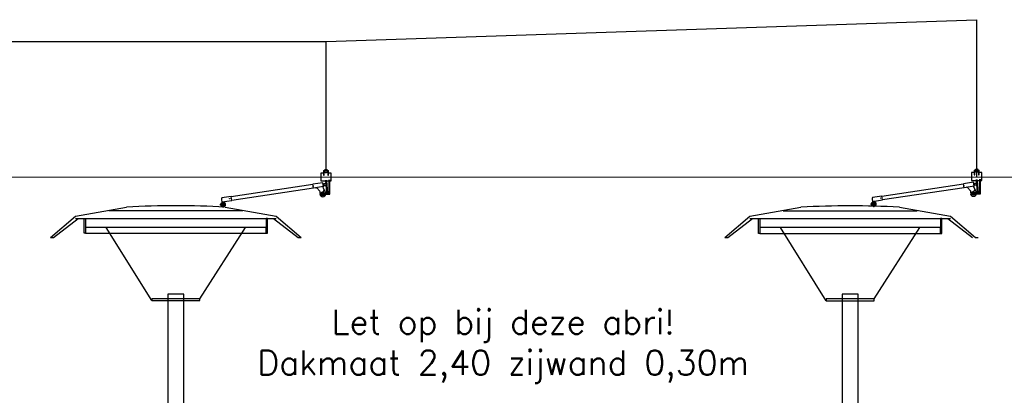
# Model space of a CAD drawing. Header units: millimetres. Extents: x 96940 to 101272, y 432237 to 434659.
# Tile 125 of 256: x 97678 to 97686.05, y 432615.15 to 432618.22. Entities that reach past the tile are written whole.
import ezdxf

# ---------------------------------------------------------------- set-up
doc = ezdxf.new("R2010")
doc.units = ezdxf.units.MM
for name, color, linetype in [('Bovenleiding', 7, 'Continuous'), ('citadis', 7, 'Continuous'), ('R_BN_T_N_Halte_Bemating', 1, 'Continuous'), ('R_BN_T_N_Halte_Blindengeleidelijn', 9, 'Continuous')]:
    doc.layers.add(name, color=color, linetype=linetype)
doc.styles.get("Standard").update_dxf_attribs({"font": 'romans.shx'})

msp = doc.modelspace()

# ---------------------------------------------------------------- linework, layer by layer
at = {"layer": 'Bovenleiding'}
for p, q in [((97680.48335, 432616.96883), (97680.46272, 432616.96883)), ((97680.46272, 432616.96883), (97680.46272, 432616.90382)), ((97680.48335, 432616.98491), (97680.48335, 432616.95026)), ((97680.48335, 432616.96883), (97680.48851, 432616.96883)), ((97680.48335, 432616.95026), (97680.48851, 432616.95026)), ((97680.48851, 432616.98637), (97680.48372, 432616.98637)), ((97680.48449, 432616.9873), (97680.49418, 432616.99524)), ((97680.48851, 432616.95026), (97680.48851, 432616.98637)), ((97680.49109, 432616.99012), (97680.49109, 432616.97642)), ((97680.49419, 432616.99012), (97680.49109, 432616.99012)), ((97680.49109, 432616.97642), (97680.49419, 432616.97642)), ((97680.50399, 432616.99459), (97680.49419, 432616.98893)), ((97680.49419, 432616.97642), (97680.49419, 432616.99012)), ((97680.49419, 432616.98893), (97680.49419, 432616.97762)), ((97680.49419, 432616.97762), (97680.50399, 432616.97196)), ((97680.51379, 432616.98893), (97680.50399, 432616.99459)), ((97680.50399, 432616.97196), (97680.51379, 432616.97762)), ((97680.51379, 432616.99012), (97680.51379, 432616.97642)), ((97680.51689, 432616.99012), (97680.51379, 432616.99012)), ((97680.51379, 432616.97762), (97680.51379, 432616.98893)), ((97680.51379, 432616.97642), (97680.51689, 432616.97642)), ((97680.5138, 432616.99524), (97680.52291, 432616.98778)), ((97680.5138, 432616.99524), (97680.52349, 432616.9873)), ((97680.51689, 432616.97642), (97680.51689, 432616.99012)), ((97680.52426, 432616.98637), (97680.51947, 432616.98637)), ((97680.51947, 432616.98637), (97680.51947, 432616.95026)), ((97680.51947, 432616.96883), (97680.52463, 432616.96883)), ((97680.51947, 432616.95026), (97680.52463, 432616.95026)), ((97680.52463, 432616.95026), (97680.52463, 432616.98491)), ((97680.52463, 432616.95026), (97680.52463, 432616.98457)), ((97680.54526, 432616.96883), (97680.52463, 432616.96883)), ((97680.54526, 432616.90382), (97680.54526, 432616.96883)), ((97685.80049, 432616.97238), (97685.77985, 432616.97238)), ((97685.77985, 432616.97238), (97685.77985, 432616.90738)), ((97685.80049, 432616.98846), (97685.80049, 432616.95381)), ((97685.80049, 432616.97238), (97685.80565, 432616.97238)), ((97685.80049, 432616.95381), (97685.80565, 432616.95381)), ((97685.80565, 432616.98993), (97685.80086, 432616.98993)), ((97685.80162, 432616.99085), (97685.81131, 432616.9988)), ((97685.80565, 432616.95381), (97685.80565, 432616.98993)), ((97685.80823, 432616.99367), (97685.80823, 432616.97997)), ((97685.81132, 432616.99367), (97685.80823, 432616.99367)), ((97685.80823, 432616.97997), (97685.81132, 432616.97997)), ((97685.82113, 432616.99815), (97685.81132, 432616.99249)), ((97685.81132, 432616.97997), (97685.81132, 432616.99367)), ((97685.81132, 432616.99249), (97685.81132, 432616.98117)), ((97685.81132, 432616.98117), (97685.82113, 432616.97551)), ((97685.83093, 432616.99249), (97685.82113, 432616.99815)), ((97685.82113, 432616.97551), (97685.83093, 432616.98117)), ((97685.83093, 432616.99367), (97685.83093, 432616.97997)), ((97685.83403, 432616.99367), (97685.83093, 432616.99367)), ((97685.83093, 432616.98117), (97685.83093, 432616.99249)), ((97685.83093, 432616.97997), (97685.83403, 432616.97997)), ((97685.83094, 432616.9988), (97685.84004, 432616.99134)), ((97685.83094, 432616.9988), (97685.84063, 432616.99085)), ((97685.83403, 432616.97997), (97685.83403, 432616.99367)), ((97685.8414, 432616.98993), (97685.8366, 432616.98993)), ((97685.8366, 432616.98993), (97685.8366, 432616.95381)), ((97685.8366, 432616.97238), (97685.84176, 432616.97238)), ((97685.8366, 432616.95381), (97685.84176, 432616.95381)), ((97685.84176, 432616.95381), (97685.84176, 432616.98846)), ((97685.84176, 432616.95381), (97685.84176, 432616.98812)), ((97685.8624, 432616.97238), (97685.84176, 432616.97238)), ((97685.8624, 432616.90738), (97685.8624, 432616.97238)), ((97680.39706, 432616.87468), (97679.72936, 432616.77463)), ((97680.47828, 432616.88973), (97680.39664, 432616.87748)), ((97680.40146, 432616.84534), (97680.39664, 432616.87748)), ((97680.39859, 432616.86447), (97680.39664, 432616.87748)), ((97680.39859, 432616.86447), (97680.39951, 432616.85835)), ((97680.46272, 432616.90382), (97680.54526, 432616.90382)), ((97680.4831, 432616.85759), (97680.47828, 432616.88973)), ((97680.48542, 432616.88216), (97680.48542, 432616.86771)), ((97680.48542, 432616.88216), (97680.50375, 432616.88216)), ((97680.48542, 432616.86771), (97680.50497, 432616.86771)), ((97680.51018, 432616.8058), (97680.50128, 432616.91153)), ((97680.51018, 432616.8058), (97680.50193, 432616.90382)), ((97680.50642, 432616.91197), (97680.51536, 432616.8058)), ((97680.50707, 432616.90426), (97680.51536, 432616.8058)), ((97680.52979, 432616.8058), (97680.52979, 432616.91459)), ((97680.52979, 432616.8058), (97680.52979, 432616.90929)), ((97680.52979, 432616.8058), (97680.52979, 432616.90382)), ((97680.53495, 432616.79548), (97680.53495, 432616.91459)), ((97680.53495, 432616.79548), (97680.53495, 432616.90929)), ((97680.53495, 432616.79548), (97680.53495, 432616.90382)), ((97685.7142, 432616.87823), (97685.0465, 432616.77819)), ((97685.79541, 432616.89328), (97685.71378, 432616.88104)), ((97685.7186, 432616.84889), (97685.71378, 432616.88104)), ((97685.71573, 432616.86803), (97685.71378, 432616.88104)), ((97685.71573, 432616.86803), (97685.71665, 432616.8619)), ((97685.7186, 432616.84889), (97685.71665, 432616.8619)), ((97685.80023, 432616.86114), (97685.7186, 432616.84889)), ((97685.77985, 432616.90738), (97685.8624, 432616.90738)), ((97685.80023, 432616.86114), (97685.79541, 432616.89328)), ((97685.80023, 432616.86114), (97685.79968, 432616.86106)), ((97685.80255, 432616.88571), (97685.80255, 432616.87127)), ((97685.80255, 432616.88571), (97685.82089, 432616.88571)), ((97685.80255, 432616.87127), (97685.8221, 432616.87127)), ((97685.82732, 432616.80936), (97685.81841, 432616.91509)), ((97685.82732, 432616.80936), (97685.81906, 432616.90738)), ((97685.82356, 432616.91552), (97685.8325, 432616.80936)), ((97685.8242, 432616.90781), (97685.8325, 432616.80936)), ((97685.84692, 432616.80936), (97685.84692, 432616.91814)), ((97685.84692, 432616.80936), (97685.84692, 432616.91285)), ((97685.84692, 432616.80936), (97685.84692, 432616.90738)), ((97685.85208, 432616.79904), (97685.85208, 432616.91814)), ((97685.85208, 432616.79904), (97685.85208, 432616.91285)), ((97685.85208, 432616.79904), (97685.85208, 432616.90738)), ((97679.73334, 432616.7481), (97680.40104, 432616.84815)), ((97680.40146, 432616.84534), (97680.39951, 432616.85835)), ((97680.4831, 432616.85759), (97680.40146, 432616.84534)), ((97680.42061, 432616.84821), (97680.42433, 432616.84877)), ((97680.42882, 432616.84723), (97680.45459, 432616.82031)), ((97680.45351, 432616.80254), (97680.46245, 432616.80388)), ((97680.462, 432616.79651), (97680.45381, 432616.79529)), ((97680.46478, 432616.8058), (97680.46478, 432616.79548)), ((97680.46478, 432616.8058), (97680.51018, 432616.8058)), ((97680.46478, 432616.79548), (97680.53495, 432616.79548)), ((97680.49949, 432616.81057), (97680.47945, 432616.85161)), ((97680.4831, 432616.85759), (97680.48254, 432616.8575)), ((97680.48542, 432616.79548), (97680.48542, 432616.8058)), ((97680.51121, 432616.8058), (97680.51121, 432616.79548)), ((97680.51536, 432616.8058), (97680.52979, 432616.8058)), ((97685.0461, 432616.781), (97684.96955, 432616.76951)), ((97685.0509, 432616.74885), (97685.0461, 432616.781)), ((97685.05048, 432616.75166), (97685.71818, 432616.8517)), ((97685.73775, 432616.85177), (97685.74147, 432616.85232)), ((97685.74596, 432616.85079), (97685.77172, 432616.82387)), ((97685.77065, 432616.8061), (97685.77958, 432616.80744)), ((97685.77913, 432616.80007), (97685.77095, 432616.79884)), ((97685.78192, 432616.80936), (97685.78192, 432616.79904)), ((97685.78192, 432616.80936), (97685.82732, 432616.80936)), ((97685.78192, 432616.79904), (97685.85208, 432616.79904)), ((97685.81663, 432616.81412), (97685.79658, 432616.85516)), ((97685.80255, 432616.79904), (97685.80255, 432616.80936)), ((97685.82835, 432616.80936), (97685.82835, 432616.79904)), ((97685.8325, 432616.80936), (97685.84692, 432616.80936)), ((97679.6432, 432616.71591), (97679.64164, 432616.71501)), ((97679.64164, 432616.71501), (97679.64448, 432616.71501)), ((97679.64164, 432616.70733), (97679.64164, 432616.71501)), ((97679.6432, 432616.70643), (97679.64164, 432616.70733)), ((97679.64448, 432616.70733), (97679.64164, 432616.70733)), ((97679.6432, 432616.71591), (97679.64448, 432616.71591)), ((97679.6432, 432616.70643), (97679.6432, 432616.71591)), ((97679.64448, 432616.70643), (97679.6432, 432616.70643)), ((97679.64517, 432616.72044), (97679.64448, 432616.71925)), ((97679.64448, 432616.71925), (97679.64448, 432616.70309)), ((97679.64448, 432616.70309), (97679.64517, 432616.70191)), ((97679.65138, 432616.72044), (97679.64517, 432616.72044)), ((97679.64517, 432616.71583), (97679.65138, 432616.71583)), ((97679.64517, 432616.70652), (97679.65138, 432616.70652)), ((97679.64517, 432616.70191), (97679.65138, 432616.70191)), ((97679.64951, 432616.74909), (97679.652, 432616.73251)), ((97679.65207, 432616.71925), (97679.65138, 432616.72044)), ((97679.65138, 432616.70191), (97679.65207, 432616.70309)), ((97679.652, 432616.73203), (97679.67634, 432616.73203)), ((97679.67482, 432616.73203), (97679.65207, 432616.73203)), ((97679.65207, 432616.73203), (97679.65207, 432616.70217)), ((97679.65207, 432616.70309), (97679.65207, 432616.71925)), ((97679.65224, 432616.73307), (97679.73376, 432616.7453)), ((97679.72896, 432616.77744), (97679.65241, 432616.76596)), ((97679.65586, 432616.73203), (97679.67103, 432616.73203)), ((97679.6606, 432616.70454), (97679.65776, 432616.70217)), ((97679.65776, 432616.70217), (97679.66011, 432616.70018)), ((97679.65846, 432616.69878), (97679.66041, 432616.69995)), ((97679.66049, 432616.70032), (97679.65961, 432616.70158)), ((97679.6606, 432616.72255), (97679.66345, 432616.72255)), ((97679.6606, 432616.72255), (97679.6606, 432616.70454)), ((97679.66629, 432616.71806), (97679.6606, 432616.71806)), ((97679.6606, 432616.71591), (97679.66629, 432616.71591)), ((97679.66629, 432616.70643), (97679.6606, 432616.70643)), ((97679.66345, 432616.72915), (97679.66345, 432616.72255)), ((97679.66629, 432616.72255), (97679.66345, 432616.72255)), ((97679.66629, 432616.72255), (97679.66629, 432616.70454)), ((97679.66629, 432616.70454), (97679.66914, 432616.70217)), ((97679.66678, 432616.70018), (97679.66914, 432616.70217)), ((97679.6677, 432616.7016), (97679.66683, 432616.70031)), ((97679.66885, 432616.69877), (97679.66691, 432616.69994)), ((97679.67482, 432616.70191), (97679.67482, 432616.73203)), ((97679.68078, 432616.72044), (97679.67482, 432616.72044)), ((97679.67482, 432616.72044), (97679.67482, 432616.70191)), ((97679.68078, 432616.71583), (97679.67482, 432616.71583)), ((97679.68078, 432616.70652), (97679.67482, 432616.70652)), ((97679.67482, 432616.70191), (97679.68078, 432616.70191)), ((97679.67634, 432616.73203), (97679.67634, 432616.73616)), ((97679.68146, 432616.71925), (97679.68078, 432616.72044)), ((97679.68078, 432616.70191), (97679.68146, 432616.70309)), ((97679.68146, 432616.70309), (97679.68146, 432616.71925)), ((97679.73376, 432616.7453), (97679.72896, 432616.77744)), ((97684.96034, 432616.71947), (97684.95878, 432616.71857)), ((97684.95878, 432616.71857), (97684.96162, 432616.71857)), ((97684.95878, 432616.71089), (97684.95878, 432616.71857)), ((97684.96034, 432616.70999), (97684.95878, 432616.71089)), ((97684.96162, 432616.71089), (97684.95878, 432616.71089)), ((97684.96034, 432616.71947), (97684.96162, 432616.71947)), ((97684.96034, 432616.70999), (97684.96034, 432616.71947)), ((97684.96162, 432616.70999), (97684.96034, 432616.70999)), ((97684.96231, 432616.724), (97684.96162, 432616.72281)), ((97684.96162, 432616.72281), (97684.96162, 432616.70665)), ((97684.96162, 432616.70665), (97684.96231, 432616.70546)), ((97684.96852, 432616.724), (97684.96231, 432616.724)), ((97684.96231, 432616.71938), (97684.96852, 432616.71938)), ((97684.96231, 432616.71008), (97684.96852, 432616.71008)), ((97684.96231, 432616.70546), (97684.96852, 432616.70546)), ((97684.96665, 432616.75264), (97684.96913, 432616.73606)), ((97684.96921, 432616.72281), (97684.96852, 432616.724)), ((97684.96852, 432616.70546), (97684.96921, 432616.70665)), ((97684.96913, 432616.73559), (97684.99348, 432616.73559)), ((97684.99196, 432616.73559), (97684.96921, 432616.73559)), ((97684.96921, 432616.73559), (97684.96921, 432616.70572)), ((97684.96921, 432616.70665), (97684.96921, 432616.72281)), ((97684.96938, 432616.73662), (97685.0509, 432616.74885)), ((97684.973, 432616.73559), (97684.98817, 432616.73559)), ((97684.97774, 432616.70809), (97684.97489, 432616.70572)), ((97684.97489, 432616.70572), (97684.97725, 432616.70373)), ((97684.97527, 432616.70176), (97684.97527, 432616.69919)), ((97684.9756, 432616.70233), (97684.97754, 432616.7035)), ((97684.97762, 432616.70387), (97684.97674, 432616.70513)), ((97684.97774, 432616.72611), (97684.98058, 432616.72611)), ((97684.97774, 432616.72611), (97684.97774, 432616.70809)), ((97684.98343, 432616.72162), (97684.97774, 432616.72162)), ((97684.97774, 432616.71947), (97684.98343, 432616.71947)), ((97684.98343, 432616.70999), (97684.97774, 432616.70999)), ((97684.98058, 432616.73271), (97684.98058, 432616.72611)), ((97684.98343, 432616.72611), (97684.98058, 432616.72611)), ((97684.98343, 432616.72611), (97684.98343, 432616.70809)), ((97684.98343, 432616.70809), (97684.98627, 432616.70572)), ((97684.98392, 432616.70373), (97684.98627, 432616.70572)), ((97684.98484, 432616.70515), (97684.98396, 432616.70386)), ((97684.98599, 432616.70233), (97684.98405, 432616.7035)), ((97684.98631, 432616.69918), (97684.98631, 432616.70175)), ((97684.99196, 432616.70546), (97684.99196, 432616.73559)), ((97684.99791, 432616.724), (97684.99196, 432616.724)), ((97684.99196, 432616.724), (97684.99196, 432616.70546)), ((97684.99791, 432616.71938), (97684.99196, 432616.71938)), ((97684.99791, 432616.71008), (97684.99196, 432616.71008)), ((97684.99196, 432616.70546), (97684.99791, 432616.70546)), ((97684.99348, 432616.73559), (97684.99348, 432616.73972)), ((97684.9986, 432616.72281), (97684.99791, 432616.724)), ((97684.99791, 432616.70546), (97684.9986, 432616.70665)), ((97684.9986, 432616.70665), (97684.9986, 432616.72281)), ((97679.65814, 432616.69821), (97679.65813, 432616.69563)), ((97679.66917, 432616.69562), (97679.66918, 432616.6982))]:
    msp.add_line(p, q, dxfattribs=at)
for centre, radius in [((97680.50399, 432616.98328), 0.0098), ((97685.82113, 432616.98683), 0.0098), ((97679.71669, 432616.75917), 0.000609), ((97685.03382, 432616.76272), 0.000609)]:
    msp.add_circle(centre, radius, dxfattribs=at)
for centre, radius, start, end in [((97680.48645, 432616.98491), 0.0031, 129.345859, 180), ((97680.50399, 432616.98328), 0.01548, 50.654141, 129.345859), ((97680.52153, 432616.98491), 0.0031, 0, 50.654141), ((97685.80359, 432616.98846), 0.0031, 129.345859, 180), ((97685.82113, 432616.98683), 0.01548, 50.654141, 129.345859), ((97685.83867, 432616.98846), 0.0031, 0, 50.654141), ((97685.80029, 432616.85697), 0.00413, 98.530766, 206.035399), ((97680.4251, 432616.84367), 0.00516, 43.737164, 98.530766), ((97680.47766, 432616.79991), 0.02429, 153.156737, 173.767418), ((97680.47766, 432616.79991), 0.02429, 190.964919, 349.5097), ((97680.44862, 432616.8146), 0.00825, 333.156737, 43.737164), ((97680.47456, 432616.79944), 0.0129, 193.119331, 342.132877), ((97680.47456, 432616.79944), 0.0129, 29.550432, 159.845364), ((97680.48315, 432616.85342), 0.00413, 98.530766, 206.035399), ((97680.48769, 432616.81599), 0.00823, 26.035399, 231.573252), ((97680.49243, 432616.79081), 0.00695, 154.219016, 327.951511), ((97680.47766, 432616.79991), 0.02429, 14.042584, 26.035399), ((97685.74223, 432616.84722), 0.00516, 43.737164, 98.530766), ((97685.7948, 432616.80346), 0.02429, 153.156737, 173.767418), ((97685.7948, 432616.80346), 0.02429, 190.964919, 349.5097), ((97685.76576, 432616.81816), 0.00825, 333.156737, 43.737164), ((97685.79169, 432616.80299), 0.0129, 193.119331, 342.132877), ((97685.79169, 432616.80299), 0.0129, 29.550432, 159.845364), ((97685.80482, 432616.81955), 0.00823, 26.035399, 231.573252), ((97685.80957, 432616.79436), 0.00695, 154.219016, 327.951511), ((97685.7948, 432616.80346), 0.02429, 14.042584, 26.035399), ((97679.64871, 432616.71813), 0.00422, 146.8777, 213.1223), ((97679.6606, 432616.71117), 0.01612, 163.221345, 196.778655), ((97679.64871, 432616.70421), 0.00422, 146.8777, 213.1223), ((97679.69458, 432616.75003), 0.04508, 159.307248, 181.193484), ((97679.64785, 432616.71813), 0.00422, 326.8777, 33.1223), ((97679.63595, 432616.71117), 0.01612, 343.221345, 16.778655), ((97679.64785, 432616.70421), 0.00422, 326.8777, 33.1223), ((97679.66345, 432616.71777), 0.01138, 0, 180.005886), ((97679.65634, 432616.70217), 0.00427, 180, 332.185186), ((97679.65881, 432616.6982), 0.000671, 120.949562, 179.949563), ((97679.66366, 432616.6999), 0.00439, 22.813398, 157.010767), ((97679.66028, 432616.70017), 0.000258, 300.949562, 34.949562), ((97679.67056, 432616.70217), 0.00427, 207.814814, 0), ((97679.66704, 432616.70016), 0.000258, 145.949562, 176.926362), ((97679.66704, 432616.70016), 0.000258, 176.926362, 238.949562), ((97679.66851, 432616.6982), 0.000671, 359.949563, 58.949562), ((97679.67724, 432616.71813), 0.00422, 326.877703, 33.122297), ((97679.66534, 432616.71117), 0.01612, 343.221345, 16.778655), ((97679.67724, 432616.70421), 0.00422, 326.877703, 33.122297), ((97684.96584, 432616.72169), 0.00422, 146.8777, 213.1223), ((97684.97774, 432616.71473), 0.01612, 163.221345, 196.778655), ((97684.96584, 432616.70777), 0.00422, 146.8777, 213.1223), ((97685.01172, 432616.75358), 0.04508, 159.307248, 181.193484), ((97684.96498, 432616.72169), 0.00422, 326.8777, 33.1223), ((97684.95309, 432616.71473), 0.01612, 343.221345, 16.778655), ((97684.96498, 432616.70777), 0.00422, 326.8777, 33.1223), ((97684.98058, 432616.72133), 0.01138, 0, 180.005886), ((97684.97347, 432616.70572), 0.00427, 180, 332.185186), ((97684.97594, 432616.70176), 0.000671, 120.949562, 179.949563), ((97684.97899, 432616.69918), 0.00371, 179.949563, 262.768807), ((97684.98079, 432616.70345), 0.00439, 22.813398, 157.010767), ((97684.97741, 432616.70372), 0.000258, 300.949562, 34.949562), ((97684.9826, 432616.69918), 0.00371, 277.130318, 359.949563), ((97684.98769, 432616.70572), 0.00427, 207.814814, 0), ((97684.98418, 432616.70372), 0.000258, 145.949562, 176.926362), ((97684.98418, 432616.70372), 0.000258, 176.926362, 238.949562), ((97684.98564, 432616.70175), 0.000671, 359.949563, 58.949562), ((97684.99438, 432616.72169), 0.00422, 326.877703, 33.122297), ((97684.98248, 432616.71473), 0.01612, 343.221345, 16.778655), ((97684.99438, 432616.70777), 0.00422, 326.877703, 33.122297), ((97679.66185, 432616.69563), 0.00371, 179.949563, 262.768807), ((97679.66367, 432616.70996), 0.01816, 262.768807, 277.130318), ((97679.66546, 432616.69563), 0.00371, 277.130318, 359.949563), ((97684.9808, 432616.71352), 0.01816, 262.768807, 277.130318)]:
    msp.add_arc(centre, radius, start, end, dxfattribs=at)
at = {"layer": 'citadis', "color": 7}
for p, q in [((97678.45676, 432616.61732), (97678.87424, 432616.68997)), ((97678.73014, 432616.66163), (97679.27689, 432616.66163)), ((97679.27689, 432616.66163), (97679.82365, 432616.66163)), ((97679.67954, 432616.68997), (97680.09703, 432616.61732)), ((97683.96676, 432616.61646), (97684.38424, 432616.6891)), ((97684.24014, 432616.66076), (97684.78689, 432616.66076)), ((97684.78689, 432616.66076), (97685.33365, 432616.66076)), ((97685.18954, 432616.6891), (97685.60703, 432616.61646)), ((97678.25307, 432616.44293), (97678.45676, 432616.61732)), ((97678.27653, 432616.44293), (97678.47825, 432616.59829)), ((97678.45676, 432616.59829), (97679.27689, 432616.59829)), ((97678.52784, 432616.47584), (97678.52784, 432616.59829)), ((97678.52784, 432616.59829), (97678.53877, 432616.59829)), ((97678.53877, 432616.59829), (97678.53877, 432616.47584)), ((97679.27689, 432616.59829), (97680.09703, 432616.59829)), ((97680.01501, 432616.59829), (97680.01501, 432616.47584)), ((97680.02595, 432616.59829), (97680.01501, 432616.59829)), ((97680.02595, 432616.47584), (97680.02595, 432616.59829)), ((97680.07553, 432616.59829), (97680.27726, 432616.44293)), ((97680.09703, 432616.61732), (97680.30072, 432616.44293)), ((97683.76307, 432616.44206), (97683.96676, 432616.61646)), ((97683.78653, 432616.44206), (97683.98825, 432616.59743)), ((97683.96676, 432616.59743), (97684.78689, 432616.59743)), ((97684.03784, 432616.47498), (97684.03784, 432616.59743)), ((97684.03784, 432616.59743), (97684.04877, 432616.59743)), ((97684.04877, 432616.59743), (97684.04877, 432616.47498)), ((97684.78689, 432616.59743), (97685.60703, 432616.59743)), ((97685.52501, 432616.59743), (97685.52501, 432616.47498)), ((97685.53595, 432616.59743), (97685.52501, 432616.59743)), ((97685.53595, 432616.47498), (97685.53595, 432616.59743)), ((97685.58553, 432616.59743), (97685.78726, 432616.44206)), ((97685.60703, 432616.61646), (97685.81072, 432616.44206)), ((97678.53877, 432616.47584), (97678.52784, 432616.47584)), ((97680.01501, 432616.5237), (97678.53877, 432616.5237)), ((97678.53877, 432616.5237), (97678.53877, 432616.47584)), ((97678.53877, 432616.47584), (97680.01501, 432616.47584)), ((97679.08006, 432615.92538), (97678.70677, 432616.5237)), ((97679.47372, 432615.94069), (97679.84701, 432616.5237)), ((97680.01501, 432616.47584), (97680.01501, 432616.5237)), ((97680.01501, 432616.47584), (97680.02595, 432616.47584)), ((97684.04877, 432616.47498), (97684.03784, 432616.47498)), ((97685.52501, 432616.52283), (97684.04877, 432616.52283)), ((97684.04877, 432616.52283), (97684.04877, 432616.47498)), ((97684.04877, 432616.47498), (97685.52501, 432616.47498)), ((97684.59006, 432615.92451), (97684.21677, 432616.52283)), ((97684.98372, 432615.93982), (97685.35701, 432616.52283)), ((97685.52501, 432616.47498), (97685.52501, 432616.52283)), ((97685.52501, 432616.47498), (97685.53595, 432616.47498)), ((97678.25307, 432616.44293), (97678.27653, 432616.44293)), ((97680.27726, 432616.44293), (97680.30072, 432616.44293)), ((97683.76307, 432616.44206), (97683.78653, 432616.44206)), ((97685.81088, 432616.44293), (97685.83434, 432616.44293)), ((97679.3425, 432615.9793), (97679.21128, 432615.9793)), ((97679.21128, 432615.9793), (97679.21128, 432614.56186)), ((97679.3425, 432614.56186), (97679.3425, 432615.9793)), ((97684.8525, 432615.97843), (97684.72128, 432615.97843)), ((97684.72128, 432615.97843), (97684.72128, 432614.56099)), ((97684.8525, 432614.56099), (97684.8525, 432615.97843)), ((97679.47372, 432615.94069), (97679.08006, 432615.94069)), ((97679.08006, 432615.94069), (97679.08006, 432615.92538)), ((97679.08006, 432615.92538), (97679.47372, 432615.92538)), ((97679.47372, 432615.92538), (97679.47372, 432615.94069)), ((97684.98372, 432615.93982), (97684.59006, 432615.93982)), ((97684.59006, 432615.93982), (97684.59006, 432615.92451)), ((97684.59006, 432615.92451), (97684.98372, 432615.92451)), ((97684.98372, 432615.92451), (97684.98372, 432615.93982))]:
    msp.add_line(p, q, dxfattribs=at)
for centre, start, end in [((97679.27689, 432609.45128), 90, 93.183781), ((97679.27689, 432609.45128), 86.816219, 90), ((97684.78689, 432609.45041), 90, 93.183781), ((97684.78689, 432609.45041), 86.816219, 90)]:
    msp.add_arc(centre, 7.24988, start, end, dxfattribs=at)
at = {"layer": 'R_BN_T_N_Halte_Blindengeleidelijn', "color": 7, "linetype": 'Continuous', "ltscale": 0.05}
for p, q in [((97680.5044, 432618.045), (97685.82006, 432618.22336)), ((97685.82006, 432618.22336), (97685.82047, 432616.9399)), ((97677.2045, 432618.04628), (97680.5044, 432618.045)), ((97680.50399, 432616.99459), (97680.5044, 432618.045)), ((97672.29591, 432616.94074), (97688.46692, 432616.93555))]:
    msp.add_line(p, q, dxfattribs=at)

# ---------------------------------------------------------------- texts
at = {"layer": 'R_BN_T_N_Halte_Bemating', "color": 7, "insert": (97681.95193, 432615.55111), "char_height": 0.2, "attachment_point": 5}
msp.add_mtext('Let op bij deze abri!\\PDakmaat 2,40 zijwand 0,30m', dxfattribs=at)

doc.saveas('drawing.dxf')
